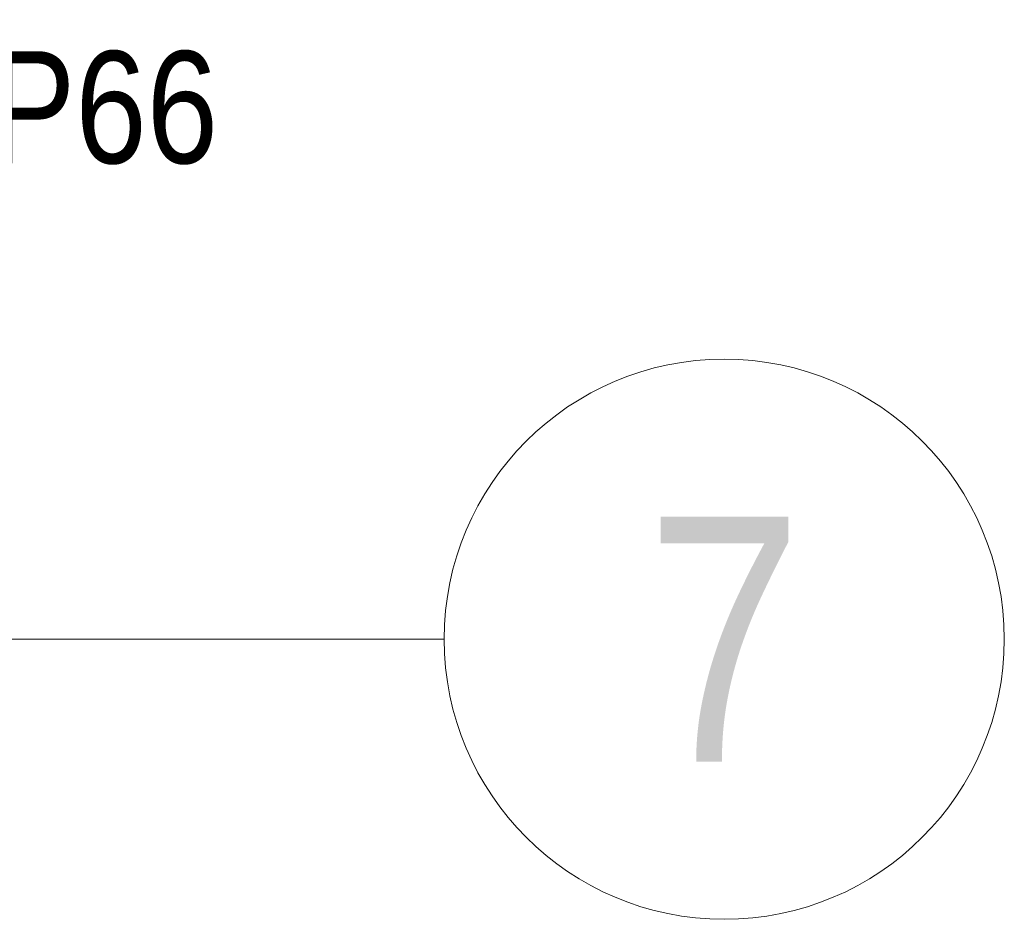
# Model space of a CAD drawing. Extents: x -620 to 300, y 62 to 1112.
# Tile 106 of 200: x 78 to 92, y 215 to 228. Entities that reach past the tile are written whole.
import ezdxf
from ezdxf.enums import TextEntityAlignment as Align
from ezdxf.lldxf.tags import DXFTag

# ---------------------------------------------------------------- set-up
doc = ezdxf.new("R2010")
doc.units = 0
doc.layers.get('0').update_dxf_attribs({"lineweight": 13})
doc.layers.add('ConnectionPoints', color=7, linetype='Continuous', lineweight=50)
doc.layers.add('iwb_Layout Achsbezeichung', color=1, linetype='Continuous', lineweight=13, true_color=0xff0000)
doc.styles.get("Standard").update_dxf_attribs({"font": 'ARIALN.TTF'})
tags = doc.linetypes.add('STRICHPUNKT2', pattern=[12.7, 6.35, -3.175, 0, -3.175]).pattern_tags.tags
tags[10:11] = [DXFTag(74, 4), DXFTag(75, 0), DXFTag(340, '0'), DXFTag(46, 0.0), DXFTag(50, 0.0), DXFTag(44, 0.0), DXFTag(45, 0.0)]
tags[8:9] = [DXFTag(74, 4), DXFTag(75, 0), DXFTag(340, '0'), DXFTag(46, 0.0), DXFTag(50, 0.0), DXFTag(44, 0.0), DXFTag(45, 0.0)]
tags[6:7] = [DXFTag(74, 4), DXFTag(75, 0), DXFTag(340, '0'), DXFTag(46, 0.0), DXFTag(50, 0.0), DXFTag(44, 0.0), DXFTag(45, 0.0)]
tags[4:5] = [DXFTag(74, 4), DXFTag(75, 0), DXFTag(340, '0'), DXFTag(46, 0.0), DXFTag(50, 0.0), DXFTag(44, 0.0), DXFTag(45, 0.0)]

# ---------------------------------------------------------------- blocks, each defined once
blk = doc.blocks.new('Bauteilbeschriftung-A06CPVRLL0')
at = {"color": 0, "lineweight": -2}
for p, q in [((64.768, 228.257), (75.885, 228.257)), ((75.885, 225.757), (64.768, 225.757))]:
    blk.add_line(p, q, dxfattribs=at)
at = {"color": 0, "linetype": 'ByBlock', "lineweight": -2, "ltscale": 0.5}
blk.add_line((63.884, 226.123), (62.804, 223.44), dxfattribs=at)
at = {"color": 0, "lineweight": -2}
for major_axis in [(0, 1.25), (-1.25, 0)]:
    blk.add_ellipse((64.768, 227.007), major_axis=major_axis, ratio=1, start_param=0, end_param=1.570796, dxfattribs=at)
at = {"color": 7, "linetype": 'ByBlock', "lineweight": -2, "ltscale": 0.5, "true_color": 0xffffff}
for points in [[(64.768, 225.757), (64.605, 228.246), (64.445, 228.214)], [(64.768, 225.757), (64.768, 228.257), (64.605, 228.246)], [(64.768, 225.757), (75.885, 227.416), (75.885, 228.257)], [(64.768, 225.757), (75.885, 228.257), (64.768, 228.257)], [(64.768, 225.757), (64.29, 228.162), (64.143, 228.089)], [(64.768, 225.757), (64.445, 228.214), (64.29, 228.162)], [(64.768, 225.757), (64.007, 227.999), (63.884, 227.891)], [(64.768, 225.757), (64.143, 228.089), (64.007, 227.999)], [(64.768, 225.757), (63.884, 227.891), (63.777, 227.768)], [(64.768, 225.757), (63.777, 227.768), (63.686, 227.632)], [(64.768, 225.757), (63.686, 227.632), (63.613, 227.485)], [(64.768, 225.757), (63.613, 227.485), (63.561, 227.33)], [(64.768, 225.757), (75.885, 227.393), (75.885, 227.416)], [(64.768, 225.757), (75.885, 227.357), (75.885, 227.393)], [(64.768, 225.757), (63.561, 227.33), (63.529, 227.17)], [(64.768, 225.757), (75.885, 227.308), (75.885, 227.357)], [(64.768, 225.757), (75.885, 227.249), (75.885, 227.308)], [(64.768, 225.757), (75.885, 227.18), (75.885, 227.249)], [(64.768, 225.757), (63.529, 227.17), (63.518, 227.007)], [(64.768, 225.757), (75.885, 227.102), (75.885, 227.18)], [(64.768, 225.757), (63.518, 227.007), (63.529, 226.844)], [(64.768, 225.757), (75.885, 227.017), (75.885, 227.102)], [(64.768, 225.757), (75.885, 226.926), (75.885, 227.017)], [(64.768, 225.757), (63.529, 226.844), (63.561, 226.683)], [(64.768, 225.757), (75.885, 226.83), (75.885, 226.926)], [(64.768, 225.757), (75.885, 226.731), (75.885, 226.83)], [(64.768, 225.757), (75.885, 226.63), (75.885, 226.731)], [(64.768, 225.757), (63.561, 226.683), (63.613, 226.529)], [(64.768, 225.757), (75.885, 226.529), (75.885, 226.63)], [(64.768, 225.757), (63.613, 226.529), (63.686, 226.382)], [(64.768, 225.757), (75.885, 226.428), (75.885, 226.529)], [(64.768, 225.757), (75.885, 226.33), (75.885, 226.428)], [(64.768, 225.757), (63.686, 226.382), (63.777, 226.246)], [(64.768, 225.757), (75.885, 226.236), (75.885, 226.33)], [(64.768, 225.757), (63.777, 226.246), (63.884, 226.123)], [(64.768, 225.757), (63.884, 226.123), (64.007, 226.015)], [(64.768, 225.757), (75.885, 226.146), (75.885, 226.236)], [(64.768, 225.757), (75.885, 226.063), (75.885, 226.146)], [(64.768, 225.757), (64.007, 226.015), (64.143, 225.924)], [(64.768, 225.757), (75.885, 225.988), (75.885, 226.063)], [(64.768, 225.757), (75.885, 225.921), (75.885, 225.988)], [(64.768, 225.757), (64.143, 225.924), (64.29, 225.852)], [(64.768, 225.757), (64.29, 225.852), (64.445, 225.799)], [(64.768, 225.757), (75.885, 225.864), (75.885, 225.921)], [(64.768, 225.757), (75.885, 225.818), (75.885, 225.864)], [(64.768, 225.757), (64.445, 225.799), (64.605, 225.768)], [(64.768, 225.757), (75.885, 225.785), (75.885, 225.818)], [(64.768, 225.757), (75.885, 225.764), (75.885, 225.785)], [(64.768, 225.757), (75.885, 225.757), (75.885, 225.764)]]:
    blk.add_solid(points, dxfattribs=at)
at = {"color": 0, "linetype": 'ByBlock', "lineweight": -2, "ltscale": 0.5, "insert": (65.628, 227.807), "char_height": 1.6, "attachment_point": 1}
blk.add_mtext('{\\fArial Narrow;Leergehäuse IP66}', dxfattribs=at)

msp = doc.modelspace()

# ---------------------------------------------------------------- linework, layer by layer
at = {"layer": 'iwb_Layout Achsbezeichung', "linetype": 'STRICHPUNKT2', "lineweight": 13, "ltscale": 0.39}
msp.add_line((76.501, 219.409), (83.837, 219.409), dxfattribs=at)
at = {"layer": 'iwb_Layout Achsbezeichung', "ltscale": 0.39, "extrusion": (0, 0, -1)}
msp.add_circle((-87.837, 219.409), 4, dxfattribs=at)

# ---------------------------------------------------------------- block references
at = {"layer": 'ConnectionPoints', "ltscale": 0.5}
msp.add_blockref('Bauteilbeschriftung-A06CPVRLL0', (0, 0), dxfattribs=at)

# ---------------------------------------------------------------- texts
at = {"layer": 'iwb_Layout Achsbezeichung', "ltscale": 0.39}
msp.add_text('7', height=3.5, dxfattribs=at).set_placement((87.837, 219.409), align=Align.MIDDLE_CENTER)

doc.saveas('drawing.dxf')
